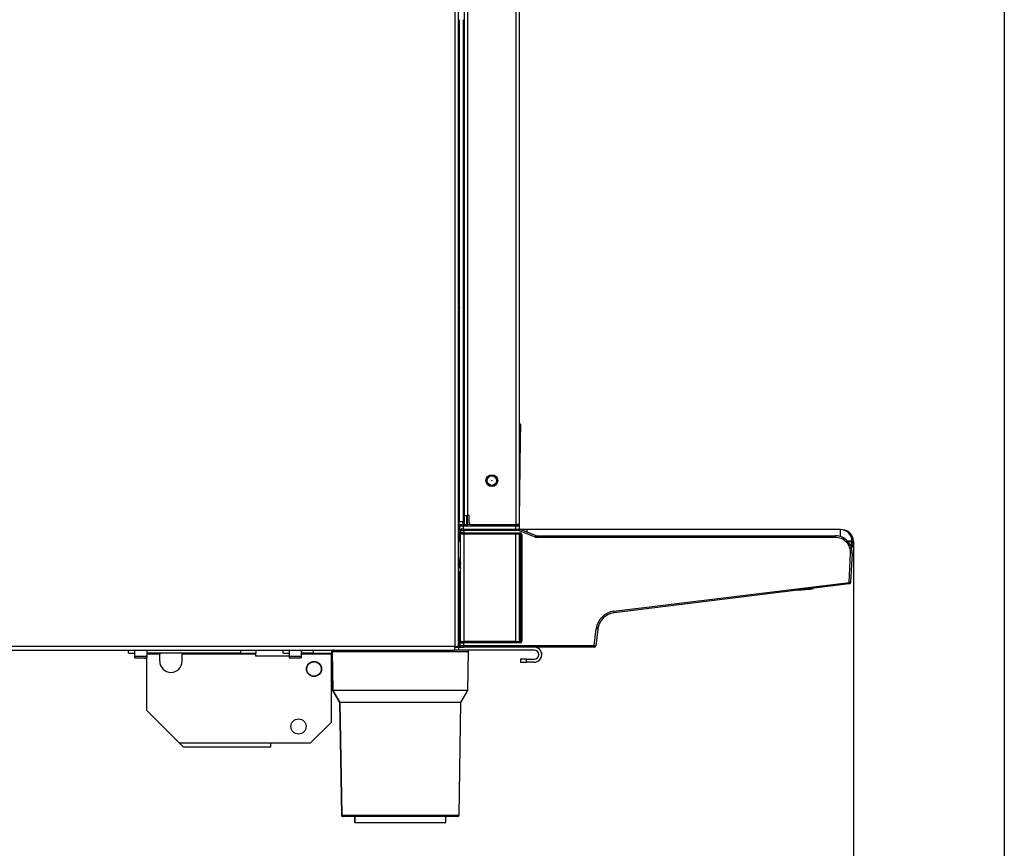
# Model space of a CAD drawing. Header units: millimetres. Extents: x 0 to 200, y 0 to 287.
# Tile 71 of 73: x 167 to 200, y 190 to 218. Entities that reach past the tile are written whole.
import ezdxf
from ezdxf.enums import TextEntityAlignment as Align

# ---------------------------------------------------------------- set-up
doc = ezdxf.new("R2010")
doc.units = ezdxf.units.MM
for name, color, linetype in [('148.257_BW4C_CTM', 7, 'Continuous'), ('Marges', 7, 'Continuous'), ('Standard', 7, 'Continuous')]:
    doc.layers.add(name, color=color, linetype=linetype)
doc.styles.add('SEACAD_Arial', font='arial.ttf')
doc.dimstyles.new('ISO_(mm)', dxfattribs={"dimtxt": 3, "dimasz": 3, "dimexe": 1.5, "dimexo": 0, "dimgap": 0.75, "dimtad": 1, "dimdec": 0, "dimlfac": 10, "dimtxsty": 'SEACAD_Arial', "dimblk1": '_SE_FILLED', "dimblk2": '_SE_FILLED', "dimsah": 1, "dimcen": 1.5, "dimadec": 0, "dimazin": 0, "dimtfac": 0.5, "dimtmove": 0, "dimatfit": 3, "dimfxl": 1, "dimarcsym": 0})

# ---------------------------------------------------------------- blocks, each defined once
blk = doc.blocks.new('SE1')
at = {"layer": '148.257_BW4C_CTM', "color": 7, "linetype": 'Continuous'}
for p, q in [((181.861, 239.192), (181.861, 196.832)), ((181.981, 196.832), (181.981, 239.192)), ((183.878, 200.862), (183.878, 239.212)), ((183.978, 239.212), (183.978, 200.862)), ((182.178, 201.162), (182.178, 238.252)), ((182.276, 238.252), (182.276, 201.162)), ((182.008, 200.962), (182.008, 217.542)), ((182.128, 217.542), (182.128, 200.962)), ((181.981, 205.162), (182.008, 205.162)), ((181.981, 204.762), (182.008, 204.762)), ((182.008, 204.366), (181.981, 204.366)), ((184.022, 204.162), (184.015, 203.672)), ((184.022, 204.162), (184.021, 204.167)), ((183.978, 203.672), (184.015, 203.672)), ((184.015, 203.672), (183.981, 201.011)), ((181.981, 200.962), (181.995, 200.962)), ((181.995, 200.962), (182.025, 200.962)), ((181.997, 200.861), (181.995, 200.962)), ((182.025, 200.962), (182.128, 200.962)), ((182.115, 200.962), (182.117, 200.861)), ((182.128, 200.962), (182.178, 200.962)), ((182.178, 201.162), (182.276, 201.162)), ((182.178, 200.862), (182.178, 201.162)), ((182.258, 200.862), (182.258, 201.162)), ((182.328, 201.162), (182.276, 201.162)), ((182.276, 200.862), (182.276, 201.162)), ((182.328, 200.912), (182.328, 201.162)), ((183.976, 200.962), (183.98, 200.962)), ((183.978, 201.011), (183.981, 201.011)), ((183.98, 200.962), (183.979, 200.861)), ((183.981, 201.011), (183.98, 200.962)), ((182.047, 200.812), (181.981, 200.812)), ((181.981, 200.712), (182.072, 200.712)), ((182.028, 200.683), (181.981, 200.683)), ((182.024, 200.668), (182.009, 200.545)), ((182.01, 200.503), (182.03, 200.668)), ((182.035, 200.668), (182.021, 200.549)), ((182.03, 200.668), (182.024, 200.668)), ((182.026, 200.712), (182.026, 200.812)), ((182.028, 200.577), (182.039, 200.668)), ((182.039, 200.668), (182.035, 200.668)), ((182.039, 200.668), (182.159, 200.662)), ((182.117, 200.812), (182.047, 200.812)), ((182.074, 200.712), (182.08, 200.712)), ((182.082, 200.712), (182.085, 200.712)), ((182.085, 200.712), (182.089, 200.712)), ((182.159, 200.712), (182.089, 200.712)), ((182.117, 200.861), (182.178, 200.861)), ((182.117, 200.812), (182.117, 200.861)), ((183.859, 200.812), (182.117, 200.812)), ((182.131, 200.812), (182.131, 200.712)), ((182.159, 200.662), (182.15, 200.587)), ((182.159, 200.712), (183.974, 200.712)), ((182.159, 200.662), (182.159, 200.712)), ((183.974, 200.662), (182.159, 200.662)), ((182.178, 200.862), (182.258, 200.862)), ((182.276, 200.862), (182.258, 200.862)), ((182.258, 200.861), (182.276, 200.861)), ((182.378, 200.862), (182.276, 200.862)), ((182.378, 200.862), (183.878, 200.862)), ((183.859, 200.812), (183.859, 200.861)), ((183.929, 200.812), (183.859, 200.812)), ((183.871, 200.712), (183.871, 200.812)), ((183.978, 200.862), (183.878, 200.862)), ((183.974, 200.712), (183.974, 200.662)), ((183.976, 200.843), (183.976, 200.712)), ((183.992, 200.658), (184.011, 200.705)), ((184.513, 200.448), (183.992, 200.658)), ((184.011, 200.705), (184.532, 200.494)), ((184.243, 200.694), (184.039, 200.694)), ((184.243, 200.611), (184.243, 200.694)), ((194.593, 200.694), (184.243, 200.694)), ((194.593, 200.461), (194.593, 200.694)), ((181.986, 200.467), (181.981, 200.467)), ((181.981, 200.428), (181.986, 200.467)), ((182, 200.466), (181.981, 200.309)), ((181.996, 200.4), (181.981, 200.28)), ((182.043, 200.4), (181.996, 200.4)), ((182.021, 200.549), (182.022, 200.551)), ((182.022, 200.552), (182.028, 200.577)), ((182.028, 200.51), (182.043, 200.51)), ((182.043, 196.998), (182.043, 200.536)), ((182.058, 200.544), (182.057, 200.538)), ((182.15, 200.587), (184.013, 200.587)), ((182.15, 200.558), (182.15, 200.587)), ((184.013, 200.558), (182.15, 200.558)), ((183.873, 200.54), (182.163, 200.54)), ((182.163, 196.994), (182.163, 200.54)), ((183.766, 200.546), (182.27, 200.546)), ((182.27, 200.546), (182.27, 200.54)), ((183.766, 200.54), (183.766, 200.546)), ((183.873, 196.994), (183.873, 200.54)), ((183.993, 196.998), (183.993, 200.536)), ((183.993, 200.518), (184.008, 200.518)), ((184.008, 200.517), (183.993, 200.517)), ((183.993, 200.502), (184.002, 200.511)), ((183.999, 200.333), (183.993, 200.344)), ((183.993, 200.333), (183.999, 200.333)), ((184, 200.303), (183.993, 200.303)), ((184, 200.261), (184, 200.303)), ((184.006, 200.515), (184.008, 200.517)), ((184.008, 200.518), (184.013, 200.558)), ((184.013, 200.558), (184.013, 200.587)), ((184.038, 200.487), (184.022, 200.472)), ((184.022, 200.472), (184.022, 200.447)), ((184.022, 200.376), (184.029, 200.363)), ((184.03, 200.303), (184.03, 200.261)), ((184.043, 200.527), (184.038, 200.489)), ((184.043, 200.527), (184.073, 200.527)), ((184.043, 197.008), (184.043, 200.527)), ((184.073, 200.527), (184.073, 197.008)), ((184.532, 200.494), (184.513, 200.448)), ((184.569, 200.487), (194.424, 200.487)), ((184.569, 200.487), (184.569, 200.437)), ((194.424, 200.437), (184.569, 200.437)), ((194.424, 200.487), (194.424, 200.437)), ((194.82, 200.319), (194.968, 200.319)), ((194.839, 200.299), (194.968, 200.299)), ((194.968, 200.299), (194.968, 200.319)), ((194.968, 200.312), (195.018, 200.312)), ((194.968, 200.292), (195.018, 200.292)), ((195.018, 200.292), (195.018, 200.312)), ((183.993, 200.261), (184, 200.261)), ((183.993, 200.22), (183.999, 200.231)), ((183.999, 200.231), (183.993, 200.231)), ((184, 200.261), (184.03, 200.261)), ((184.011, 200.165), (184.01, 198.966)), ((184.029, 200.201), (184.011, 200.165)), ((181.998, 199.483), (182.043, 199.845)), ((194.873, 198.948), (194.924, 199.911)), ((194.973, 199.908), (194.923, 198.954)), ((194.973, 199.908), (194.924, 199.911)), ((182.043, 199.602), (182.028, 199.479)), ((182.028, 199.479), (182.031, 199.479)), ((182.031, 199.479), (182.043, 199.579)), ((182.043, 199.429), (182.04, 199.418)), ((181.987, 199.272), (181.982, 198.264)), ((182.009, 199.272), (182.006, 199.272)), ((182.006, 199.272), (182.006, 198.263)), ((182.009, 199.272), (182.009, 197.134)), ((183.999, 198.898), (183.993, 198.909)), ((183.993, 198.898), (183.999, 198.898)), ((184, 198.868), (183.993, 198.868)), ((183.993, 198.826), (184, 198.826)), ((183.993, 198.785), (183.999, 198.796)), ((183.999, 198.796), (183.993, 198.796)), ((184, 198.868), (184.03, 198.868)), ((184, 198.826), (184, 198.868)), ((184, 198.826), (184.03, 198.826)), ((184.01, 198.966), (184.029, 198.928)), ((184.029, 198.766), (184.01, 198.728)), ((184.01, 198.728), (184.01, 198.445)), ((184.03, 198.868), (184.03, 198.826)), ((187.109, 197.995), (194.872, 198.948)), ((194.878, 198.898), (187.116, 197.945)), ((193.174, 198.689), (193.553, 198.722)), ((194.872, 198.948), (194.873, 198.948)), ((194.878, 198.898), (194.872, 198.948)), ((194.872, 198.948), (194.922, 198.942)), ((194.923, 198.954), (194.873, 198.948)), ((194.923, 198.954), (194.922, 198.942)), ((184.01, 198.445), (184.015, 198.44)), ((184.019, 198.288), (184.024, 197.502)), ((181.99, 197.812), (181.981, 197.835)), ((182.001, 197.818), (182.008, 196.862)), ((187.116, 197.945), (187.109, 197.995)), ((183.994, 197.492), (183.993, 197.629)), ((183.993, 197.492), (183.994, 197.492)), ((183.994, 197.472), (183.993, 197.472)), ((183.993, 197.463), (183.999, 197.463)), ((184, 197.433), (183.993, 197.433)), ((183.993, 197.391), (184, 197.391)), ((183.999, 197.361), (183.993, 197.361)), ((183.993, 197.354), (183.995, 197.354)), ((183.994, 197.472), (183.994, 197.492)), ((183.999, 197.463), (183.994, 197.472)), ((183.995, 197.354), (183.999, 197.361)), ((183.995, 197.314), (183.995, 197.354)), ((184, 197.391), (184, 197.433)), ((184, 197.391), (184.03, 197.391)), ((184.024, 197.502), (184.029, 197.493)), ((184.03, 197.433), (184.03, 197.391)), ((186.459, 196.862), (186.526, 197.411)), ((186.576, 197.405), (186.508, 196.857)), ((186.576, 197.405), (186.526, 197.411)), ((186.597, 197.496), (186.576, 197.405)), ((186.576, 197.405), (186.595, 197.491)), ((182.009, 197.134), (182.043, 197.134)), ((182.011, 196.862), (182.011, 197.026)), ((182.043, 197.024), (182.017, 197.024)), ((182.041, 197.024), (182.041, 197.018)), ((182.041, 197.024), (182.043, 197.024)), ((183.995, 197.314), (183.993, 197.314)), ((183.993, 197.048), (183.997, 197.048)), ((183.997, 197.028), (183.993, 197.028)), ((183.997, 197.048), (183.995, 197.314)), ((183.997, 197.028), (183.997, 197.048)), ((184.002, 197.024), (183.997, 197.028)), ((184.013, 197.025), (184.013, 197.021)), ((184.029, 197.331), (184.025, 197.324)), ((184.025, 197.324), (184.027, 197.058)), ((184.027, 197.058), (184.038, 197.047)), ((184.038, 197.046), (184.043, 197.008)), ((181.861, 196.832), (135.101, 196.832)), ((135.111, 196.712), (181.861, 196.712)), ((141.929, 196.71), (179.517, 196.712)), ((171.083, 196.612), (171.083, 196.712)), ((171.283, 196.712), (171.283, 196.497)), ((171.683, 196.712), (171.683, 196.497)), ((174.783, 196.712), (174.783, 196.612)), ((175.283, 196.712), (175.283, 196.612)), ((176.183, 196.612), (176.183, 196.712)), ((176.383, 196.712), (176.383, 196.497)), ((176.783, 196.712), (176.783, 196.497)), ((177.183, 196.712), (177.183, 196.612)), ((177.783, 196.712), (177.783, 196.612)), ((181.861, 196.712), (181.861, 196.832)), ((181.861, 196.832), (181.981, 196.832)), ((181.861, 196.814), (181.881, 196.814)), ((181.981, 196.812), (181.861, 196.812)), ((181.861, 196.812), (182.054, 196.812)), ((181.981, 196.712), (181.861, 196.712)), ((181.881, 196.814), (181.881, 196.832)), ((181.881, 196.814), (181.981, 196.814)), ((181.981, 196.96), (182.007, 196.96)), ((182.007, 196.912), (181.981, 196.912)), ((181.981, 196.832), (181.981, 196.814)), ((181.981, 196.812), (181.981, 196.712)), ((184.478, 196.712), (181.981, 196.712)), ((182.008, 196.862), (182.009, 196.861)), ((182.008, 196.862), (182.011, 196.862)), ((182.017, 196.989), (182.018, 196.875)), ((182.019, 196.987), (182.017, 196.989)), ((182.017, 196.874), (182.021, 196.866)), ((182.017, 196.874), (182.017, 196.862)), ((182.017, 196.874), (182.017, 196.862)), ((182.017, 196.862), (182.021, 196.862)), ((182.018, 196.874), (182.018, 196.875)), ((182.022, 196.866), (182.018, 196.874)), ((182.022, 196.961), (182.019, 196.986)), ((182.021, 196.866), (182.021, 196.862)), ((182.022, 196.866), (182.022, 196.961)), ((182.026, 196.817), (182.026, 196.823)), ((182.026, 196.812), (182.026, 196.817)), ((182.026, 196.817), (182.037, 196.817)), ((182.051, 196.997), (182.052, 196.991)), ((182.061, 196.812), (182.058, 196.812)), ((182.067, 196.812), (182.061, 196.812)), ((182.071, 196.812), (182.067, 196.812)), ((182.071, 196.812), (182.141, 196.812)), ((182.191, 196.812), (182.119, 196.812)), ((182.141, 196.862), (186.459, 196.862)), ((182.141, 196.86), (186.459, 196.86)), ((186.459, 196.812), (182.141, 196.812)), ((182.142, 196.947), (182.142, 196.977)), ((182.142, 196.977), (184.013, 196.977)), ((184.013, 196.947), (182.142, 196.947)), ((182.142, 196.947), (182.142, 196.861)), ((183.873, 196.994), (182.163, 196.994)), ((184.479, 196.712), (182.261, 196.712)), ((182.27, 196.994), (182.27, 196.989)), ((183.766, 196.989), (182.27, 196.989)), ((183.766, 196.989), (183.766, 196.994)), ((183.993, 197.017), (184.008, 197.017)), ((184.008, 197.016), (183.993, 197.016)), ((184.008, 197.017), (184.006, 197.019)), ((184.013, 196.977), (184.008, 197.016)), ((184.013, 196.977), (184.013, 196.947)), ((184.073, 197.008), (184.043, 197.008)), ((186.459, 196.86), (186.459, 196.862)), ((186.459, 196.812), (186.459, 196.86)), ((186.508, 196.857), (186.508, 196.856)), ((171.083, 196.612), (171.283, 196.612)), ((171.283, 196.497), (171.283, 196.462)), ((171.683, 196.497), (171.283, 196.497)), ((171.283, 196.462), (171.683, 196.462)), ((174.783, 196.612), (171.683, 196.612)), ((171.683, 196.592), (172.113, 196.592)), ((171.683, 196.497), (171.683, 196.462)), ((171.683, 194.712), (171.683, 196.462)), ((172.113, 196.592), (172.113, 196.612)), ((172.113, 196.342), (172.113, 196.592)), ((172.853, 196.592), (172.853, 196.612)), ((172.853, 196.592), (175.283, 196.592)), ((172.853, 196.342), (172.853, 196.592)), ((174.783, 196.612), (175.283, 196.612)), ((175.283, 196.592), (175.283, 196.612)), ((175.283, 196.512), (175.283, 196.592)), ((176.383, 196.512), (175.283, 196.512)), ((176.183, 196.612), (176.383, 196.612)), ((176.383, 196.497), (176.383, 196.462)), ((176.783, 196.497), (176.383, 196.497)), ((176.383, 196.462), (176.783, 196.462)), ((177.183, 196.612), (176.783, 196.612)), ((176.783, 196.592), (177.783, 196.592)), ((176.783, 196.497), (176.783, 196.462)), ((177.183, 196.612), (177.783, 196.612)), ((177.783, 196.592), (177.783, 196.612)), ((177.783, 194.332), (177.783, 196.592)), ((177.807, 196.661), (177.797, 196.661)), ((177.797, 196.661), (177.819, 195.372)), ((177.809, 196.661), (177.807, 196.661)), ((177.807, 196.661), (177.829, 195.372)), ((177.809, 196.661), (182.307, 196.661)), ((177.809, 196.661), (177.832, 195.372)), ((177.809, 196.661), (177.831, 195.372)), ((182.285, 195.372), (182.307, 196.661)), ((184.026, 196.412), (184.026, 196.312)), ((184.028, 196.412), (184.026, 196.412)), ((184.028, 196.412), (184.028, 196.312)), ((184.228, 196.412), (184.028, 196.412)), ((184.028, 196.412), (184.028, 196.312)), ((184.028, 196.412), (184.028, 196.412)), ((184.228, 196.412), (184.478, 196.412)), ((184.228, 196.312), (184.228, 196.412)), ((184.626, 196.563), (184.626, 196.561)), ((184.628, 196.563), (184.628, 196.561)), ((184.028, 196.312), (184.026, 196.312)), ((184.028, 196.312), (184.228, 196.312)), ((184.028, 196.312), (184.228, 196.312)), ((184.478, 196.312), (184.228, 196.312)), ((184.228, 196.312), (184.228, 196.312)), ((184.479, 196.312), (184.228, 196.312)), ((177.819, 195.372), (177.829, 195.372)), ((177.819, 195.372), (178.046, 194.979)), ((177.829, 195.372), (177.832, 195.372)), ((177.829, 195.372), (178.056, 194.979)), ((177.832, 195.372), (177.831, 195.372)), ((177.831, 195.372), (178.058, 194.979)), ((182.285, 195.372), (177.832, 195.372)), ((177.832, 195.372), (178.058, 194.979)), ((182.058, 194.979), (182.285, 195.372)), ((178.046, 194.979), (178.056, 194.979)), ((178.046, 194.979), (178.111, 191.261)), ((178.056, 194.979), (178.058, 194.979)), ((178.056, 194.979), (178.121, 191.261)), ((182.058, 194.979), (178.058, 194.979)), ((178.058, 194.979), (178.123, 191.261)), ((178.058, 194.979), (178.058, 194.979)), ((178.058, 194.979), (178.123, 191.261)), ((181.994, 191.261), (182.058, 194.979)), ((172.763, 193.632), (171.683, 194.712)), ((177.783, 194.332), (177.083, 193.632)), ((175.783, 193.632), (172.763, 193.632)), ((172.763, 193.632), (172.883, 193.512)), ((172.883, 193.512), (175.783, 193.512)), ((177.083, 193.632), (175.783, 193.632)), ((175.783, 193.512), (175.783, 193.632)), ((178.121, 191.261), (178.111, 191.261)), ((178.123, 191.261), (178.121, 191.261)), ((178.123, 191.261), (181.994, 191.261)), ((178.123, 191.261), (178.123, 191.261)), ((178.161, 191.212), (178.171, 191.212)), ((181.944, 191.212), (178.173, 191.212)), ((178.546, 191.212), (178.546, 191.012)), ((178.556, 191.212), (178.556, 191.012)), ((178.558, 191.212), (178.558, 191.012)), ((178.558, 191.212), (178.558, 191.012)), ((181.943, 191.212), (181.556, 191.212)), ((181.558, 191.012), (181.558, 191.212)), ((178.556, 191.012), (178.546, 191.012)), ((178.558, 191.012), (178.556, 191.012)), ((178.558, 191.012), (181.558, 191.012)), ((178.558, 191.012), (178.558, 191.012)), ((179.488, 191.012), (181.558, 191.012)), ((181.558, 191.012), (181.558, 191.012))]:
    blk.add_line(p, q, dxfattribs=at)
for centre, radius in [((183.078, 202.312), 0.195), ((183.078, 202.312), 0.156), ((183.078, 202.312), 0.00685), ((177.207, 196.089), 0.25), ((177.207, 196.087), 0.24), ((176.696, 194.189), 0.25)]:
    blk.add_circle(centre, radius, dxfattribs=at)
for centre, radius, start, end in [((182.421, 206.912), 1.2, 109.2055, 111.532), ((182.421, 207.112), 0.8, 121.2352, 123.3981), ((181.965, 201.252), 0.392, 272.2961, 274.6529), ((182.057, 202.581), 1.72, 268.0016, 271.9984), ((182.08, 200.662), 0.0504, 89.8739, 172.6168), ((182.086, 200.661), 0.0512, 90.3513, 154.2214), ((182.378, 200.912), 0.05, 180, 270), ((183.915, 202.729), 1.868, 268.2642, 271.9441), ((183.929, 200.862), 0.0498, 269.8209, 359.4291), ((183.974, 200.612), 0.1, 68, 90), ((183.974, 200.612), 0.05, 68, 90), ((194.593, 200.319), 0.375, 0, 90), ((194.643, 200.312), 0.375, 0, 86.3681), ((182.293, 200.319), 0.375, 139.6883, 146.8352), ((181.945, 200.477), 0.0423, 345.5602, 31.6541), ((181.966, 200.552), 0.0431, 301.3412, 352.1095), ((183.992, 200.472), 0.03, 0.0175, 89.9825), ((183.999, 200.363), 0.03, 270.029, 359.9448), ((183.691, 200.308), 0.309, 359.1495, 4.7122), ((184.015, 205.276), 4.972, 269.8272, 270.1728), ((184.006, 200.497), 0.0187, 69.5865, 90.6344), ((184.008, 200.487), 0.03, 0.0175, 89.832), ((184.011, 200.526), 0.0312, 0.4872, 87.437), ((171.634, 200.453), 12.389, 359.6418, 359.9688), ((183.083, 200.317), 0.947, 359.1507, 2.7807), ((184.569, 200.587), 0.15, 248, 270), ((184.569, 200.587), 0.1, 248, 270), ((194.424, 199.937), 0.55, 357, 90), ((194.424, 199.937), 0.5, 357, 90), ((194.593, 200.299), 0.375, 335.4737, 0), ((194.643, 200.292), 0.375, 326.2386, 0), ((183.981, 200.165), 0.03, 359.9446, 65.2935), ((183.979, 199.321), 0.845, 87.8885, 89.0627), ((183.691, 200.257), 0.309, 355.2878, 0.8505), ((183.999, 200.201), 0.03, 0.122, 89.9042), ((183.083, 200.247), 0.947, 357.2193, 0.8493), ((181.768, 197.519), 1.977, 82.4652, 83.3342), ((181.989, 198.675), 0.597, 88.3721, 90.2636), ((183.972, 198.593), 0.375, 84.186, 86.7214), ((183.98, 198.113), 0.616, 87.2594, 88.786), ((183.753, 198.875), 0.247, 358.4481, 5.4136), ((183.753, 198.819), 0.247, 354.5864, 1.5519), ((193.505, 199.27), 0.55, 275, 289.7775), ((193.505, 199.27), 0.55, 275.0011, 288.1087), ((194.872, 198.948), 0.05, 277, 353), ((183.966, 197.781), 0.666, 86.2498, 87.6529), ((183.98, 198.445), 0.0299, 297.1162, 0.1064), ((183.985, 198.44), 0.03, 285.4033, 359.9789), ((182.058, 198.316), 1.961, 359.1902, 3.6134), ((181.986, 197.924), 0.34, 86.5941, 90.6152), ((158.011, 358.068), 162.09, 278.50406, 278.51147), ((187.191, 197.33), 0.67, 97, 173), ((187.191, 197.33), 0.62, 97, 173), ((183.999, 197.493), 0.03, 270.029, 359.9448), ((183.691, 197.438), 0.309, 359.1495, 4.7122), ((183.691, 197.387), 0.309, 355.2878, 0.8505), ((183.999, 197.331), 0.03, 0.122, 89.9042), ((184.015, 202.406), 4.972, 269.8272, 270.1728), ((183.083, 197.447), 0.947, 359.1507, 2.7807), ((183.083, 197.377), 0.947, 357.2193, 0.8493), ((183.997, 197.058), 0.03, 270.0175, 359.9825), ((184.008, 197.047), 0.03, 270.168, 359.9825), ((177.847, 196.662), 0.05, 93.3108, 181), ((177.857, 196.662), 0.05, 93.3007, 181), ((177.859, 196.662), 0.05, 90.0029, 181.0029), ((177.859, 196.662), 0.05, 93.2987, 181), ((182.061, 196.862), 0.05, 179.9896, 269.9946), ((182.067, 196.862), 0.05, 180.0136, 269.9987), ((182.049, 196.987), 0.03, 101.526, 179.9825), ((182.071, 196.862), 0.05, 179.9956, 269.9957), ((182.092, 198.374), 1.514, 267.3027, 271.8643), ((183.113, 196.827), 0.972, 177.9695, 180.8642), ((182.257, 196.662), 0.05, 359.0029, 90.0029), ((184.006, 197.037), 0.0176, 269.418, 293.0524), ((184.011, 197.008), 0.0312, 272.563, 359.5128), ((184.478, 196.562), 0.25, 270.0029, 87.4206), ((184.478, 196.562), 0.15, 270.0029, 90.0029), ((184.479, 196.563), 0.249, 0, 90), ((186.459, 196.862), 0.05, 270, 353), ((171.786, 196.837), 0.425, 241.9275, 255.9468), ((171.786, 196.837), 0.425, 320.2589, 328.0343), ((184.477, 196.561), 0.149, 270, 0), ((172.483, 196.342), 0.37, 180, 0), ((178.161, 191.262), 0.05, 181, 270), ((178.171, 191.262), 0.05, 181, 270), ((178.173, 191.262), 0.05, 181.0029, 270.0029), ((178.173, 191.262), 0.05, 181, 260.3861), ((181.943, 191.262), 0.05, 270, 288.2961), ((181.944, 191.262), 0.05, 270.0029, 359.0029)]:
    blk.add_arc(centre, radius, start, end, dxfattribs=at)
for centre, major_axis, ratio, start_param, end_param in [((182.074, 200.662), (0, -0.05), 0.999883, 3.141593, 4.590226), ((182.085, 200.662), (-0.039, -0.0314), 0.999451, 5.17059, 5.482996), ((182.089, 200.662), (0, 0.05), 0.999883, 0, 1.448633), ((181.959, 200.551), (0.0498, -0.0041), 0.934044, 5.240252, 6.240626), ((181.974, 200.562), (0, 0.05), 0.865811, 3.305654, 3.520629), ((181.951, 200.472), (0.0496, -0.0061), 0.014591, -0.780837, -0.015198), ((181.998, 200.4), (-0.014, -0.11), 0.015084, 3.503956, 4.714242), ((181.997, 200.456), (0.0125, 0.1), 0.021654, -1.471337, -0.478768), ((182.05, 200.546), (0.0142, 0.0265), 0.998898, 1.939682, 3.387563), ((182.052, 200.547), (0.0212, -0.0212), 0.999695, 3.804962, 5.196582), ((182.052, 200.548), (0.0293, -0.0064), 0.987107, 3.236673, 4.615673), ((182.031, 200.621), (-0.0086, -0.07), 0.015084, 0.019306, 0.158932), ((182.058, 200.573), (-0.0293, 0.0064), 0.987107, 0.09508, 1.784134), ((182.061, 200.509), (-0.0504, 0), 0.017326, -1.213035, -0.863653), ((182.163, 200.536), (-0.12, 0), 0.031159, 4.712389, 6.283185), ((182.148, 200.543), (-0.0907, -0.0003), 0.157144, 4.6926, 6.2482), ((182.27, 200.53), (-0.1, 0), 0.158384, 4.712389, 5.58165), ((183.766, 200.53), (0.1, 0), 0.158384, 0.701535, 1.570796), ((183.873, 200.536), (-0.12, 0), 0.031159, 3.141593, 4.712389), ((183.992, 200.472), (0.03, 0), 0.035033, 0.017464, 1.570818), ((183.992, 200.447), (0.03, 0), 0.035033, 0.017464, 1.570818), ((183.983, 200.515), (0.0302, 0), 0.017346, 0.685003, 1.22568), ((183.963, 200.511), (0.0504, 0), 0.017325, -0.923561, -0.690811), ((183.992, 200.376), (-0.03, 0.0002), 0.342462, 3.160169, 4.686987), ((183.992, 200.376), (-0.0268, -0.0134), 0.999239, 1.13516, 2.677762), ((184.008, 200.489), (0.0298, -0.0033), 0.987542, 0.111137, 1.681831), ((184.013, 200.526), (-0.0067, -0.0604), 0.987542, 1.681934, 3.25), ((184.009, 200.488), (0.0028, 0.0451), 0.054129, -1.090828, -0.961525), ((184.038, 200.617), (0, -0.13), 0.017455, 0.017453, 0.15708), ((181.979, 199.272), (0.03, 0), 0.999848, 0, 1.570796), ((181.976, 199.272), (0, 0.03), 0.999848, 4.712389, 6.128217), ((182.06, 199.475), (-0.0025, -0.0299), 0.99939, 4.673024, 5.751073), ((182.06, 199.475), (-0.0298, 0.0037), 0.034637, 5.33829, 6.248258), ((183.98, 198.966), (0.0268, 0.0134), 0.999239, 4.70485, 5.819355), ((183.98, 198.728), (0.0268, -0.0134), 0.999239, 0.46383, 1.572938), ((183.999, 198.928), (0.0268, 0.0134), 0.999239, 4.249168, 5.819355), ((183.999, 198.766), (-0.0268, 0.0134), 0.999239, 3.605423, 5.17561), ((184.029, 198.868), (0, 0.06), 0.017455, 4.712389, 6.248279), ((184.029, 198.826), (0, -0.06), 0.017455, 0.034907, 1.570796), ((181.974, 198.273), (0, -0.487), 0.017452, 1.012885, 1.551118), ((181.997, 198.273), (0, -0.517), 0.017452, 0.49335, 1.551109), ((181.971, 197.818), (0.03, -0.001), 0.880617, 0.036831, 1.272745), ((182.085, 198.273), (-0.075, 0.494), 0.701075, -3.651481, -3.626671), ((181.984, 197.784), (-0.0228, -0.0194), 0.867354, 3.402102, 3.873216), ((183.994, 197.502), (-0.03, -0.0002), 0.342014, 1.568623, 3.123019), ((183.994, 197.502), (-0.0268, -0.0134), 0.999239, 1.107575, 2.677762), ((183.995, 197.324), (-0.0268, 0.0134), 0.999239, 3.605423, 5.17561), ((182.011, 197.134), (0, 0.11), 0.017455, 1.570796, 2.964047), ((182.041, 197.025), (0.03, 0), 0.017455, 3.788453, 4.7124), ((183.963, 197.023), (0.05, 0), 0.017455, 0.693522, 0.927295), ((183.995, 197.324), (-0.03, -0.0002), 0.342014, 1.568623, 3.123019), ((183.997, 197.058), (-0.03, -0.0002), 0.342014, 1.568623, 3.123019), ((184.008, 197.046), (-0.0298, -0.0033), 0.987542, 1.459761, 3.030455), ((184.038, 196.917), (0, 0.13), 0.017455, -0.15708, -0.017453), ((182.058, 196.862), (0, 0.05), 0.999848, 1.570796, 3.141593), ((182.041, 196.862), (0.03, 0), 0.035033, 3.159057, 3.796195), ((182.047, 196.989), (0.0142, -0.0265), 0.998898, 2.877917, 4.221321), ((182.047, 196.874), (0.03, 0), 0.034985, 2.900157, 3.159078), ((182.049, 196.986), (0.0298, 0.0033), 0.987542, 1.669086, 3.030455), ((182.019, 196.917), (0, 0.07), 0.017455, -0.15708, -0.017453), ((182.141, 196.866), (-0.12, 0), 0.034899, 0.017443, 1.574954), ((182.052, 196.961), (0.0298, 0.0033), 0.987542, 1.462389, 3.030455), ((182.142, 196.866), (-0.12, 0), 0.034921, 0.017453, 1.56663), ((182.163, 196.998), (0.12, 0), 0.031159, 3.141593, 4.712389), ((182.142, 196.991), (-0.09, 0), 0.158384, 0.017453, 1.570796), ((182.27, 197.004), (-0.1, 0), 0.158384, 0.701535, 1.570796), ((183.766, 197.004), (0.1, 0), 0.158384, 4.712389, 5.58165), ((183.873, 196.998), (0.12, 0), 0.031159, 4.712389, 6.283185), ((183.963, 197.02), (0.05, 0), 0.017476, -0.927295, -0.537665), ((184.013, 197.008), (-0.0067, 0.0604), 0.987542, 3.033185, 4.601252), ((186.459, 196.863), (0.0496, -0.0061), 0.017391, 4.714524, 6.283185), ((186.459, 196.862), (-0.0496, 0.0061), 0.034772, 1.575066, 3.141593)]:
    blk.add_ellipse(centre, major_axis=major_axis, ratio=ratio, start_param=start_param, end_param=end_param, dxfattribs=at)
for points, degree, knots in [([(184.021, 204.167), (184.021, 204.169), (184.021, 204.174), (184.019, 204.18), (184.016, 204.186), (184.013, 204.192), (184.009, 204.197), (184.002, 204.203), (183.99, 204.21), (183.979, 204.211), (183.972, 204.212)], 3, [0, 0, 0, 0, 0.074779, 0.152839, 0.234297, 0.319252, 0.407794, 0.500003, 0.68257, 1, 1, 1, 1]), ([(182.047, 200.812), (182.034, 200.812), (182.021, 200.817), (182.003, 200.836), (181.997, 200.848), (181.997, 200.861)], 3, [0, 0, 0, 0, 0.5, 0.5, 1, 1, 1, 1]), ([(182.037, 200.677), (182.036, 200.676), (182.032, 200.674), (182.031, 200.67), (182.03, 200.668)], 3, [0.6544496, 0.6544496, 0.6544496, 0.6544496, 0.7920609, 1, 1, 1, 1]), ([(182.028, 200.51), (182.026, 200.51), (182.023, 200.51), (182.018, 200.509), (182.014, 200.508), (182.011, 200.506), (182.01, 200.504), (182.01, 200.503)], 3, [0, 0, 0, 0, 0.165232, 0.33086, 0.500183, 0.749747, 1, 1, 1, 1]), ([(184.013, 200.509), (184.013, 200.509), (184.013, 200.509), (184.013, 200.509), (184.013, 200.509), (184.013, 200.509), (184.012, 200.509), (184.01, 200.51), (184.007, 200.51), (184.003, 200.511), (184.002, 200.511)], 3, [0, 0, 0, 0, 0.015766, 0.031519, 0.06299, 0.125809, 0.251058, 0.500488, 0.752434, 1, 1, 1, 1]), ([(181.981, 199.299), (181.982, 199.297), (181.983, 199.295), (181.986, 199.288), (181.987, 199.28), (181.987, 199.272)], 3, [0.3027537, 0.3027537, 0.3027537, 0.3027537, 0.5, 0.5, 1, 1, 1, 1]), ([(182.04, 199.418), (182.029, 199.421), (182.021, 199.427), (182.013, 199.434), (182.007, 199.443), (182.001, 199.452), (181.999, 199.462), (181.997, 199.472), (181.998, 199.483)], 2, [0, 0, 0, 0.25, 0.25, 0.5, 0.5, 0.75, 0.75, 1, 1, 1]), ([(182.028, 199.479), (182.028, 199.478), (182.027, 199.473), (182.029, 199.464), (182.035, 199.454), (182.041, 199.451), (182.043, 199.449)], 3, [0, 0, 0, 0, 0.0895437, 0.3550346, 0.6585497, 0.8533373, 0.8533373, 0.8533373, 0.8533373]), ([(183.993, 198.278), (183.999, 198.278), (184.005, 198.279), (184.015, 198.283), (184.019, 198.286), (184.019, 198.288)], 3, [0.0906893, 0.0906893, 0.0906893, 0.0906893, 0.5, 0.5, 1, 1, 1, 1]), ([(184.002, 197.024), (184.003, 197.024), (184.005, 197.024), (184.008, 197.024), (184.011, 197.025), (184.012, 197.025), (184.013, 197.025), (184.013, 197.025), (184.013, 197.025), (184.013, 197.025), (184.013, 197.025), (184.013, 197.025)], 3, [0, 0, 0, 0, 0.166102, 0.332101, 0.500108, 0.749273, 0.874318, 0.937056, 0.968498, 0.984241, 1, 1, 1, 1])]:
    blk.add_open_spline(points, degree=degree, knots=knots, dxfattribs=at)
for points in [[(182.15, 200.587), (182.119, 200.588), (182.056, 200.587), (182.029, 200.581), (182.028, 200.577)], [(181.99, 197.812), (181.993, 197.808), (181.996, 197.804), (182.001, 197.801)], [(182.022, 196.961), (182.023, 196.957), (182.049, 196.95), (182.111, 196.947), (182.142, 196.947)]]:
    blk.add_open_spline(points, degree=3, dxfattribs=at)
blk = doc.blocks.new('DMBLK9')
at = {"layer": 'Standard', "linetype": 'Continuous'}
for points in [[(137.976, 180.773), (137.976, 181.773), (134.976, 181.273)], [(192.018, 180.773), (195.018, 181.273), (192.018, 181.773)]]:
    blk.add_hatch(color=7, dxfattribs=at).paths.add_polyline_path(points)
at = {"layer": 'Standard', "color": 7, "linetype": 'Continuous'}
for p, q in [((195.018, 200.292), (195.018, 179.773)), ((134.976, 196.832), (134.976, 179.773)), ((134.976, 181.273), (195.018, 181.273))]:
    blk.add_line(p, q, dxfattribs=at)
at = {"layer": 'Standard', "color": 7, "linetype": 'Continuous', "style": 'SEACAD_Arial'}
blk.add_text('600', height=3, dxfattribs=at).set_placement((163.311, 185.023), align=Align.TOP_LEFT)
blk = doc.blocks.new('_SE_FILLED')
at = {"color": 0}
blk.add_line((0, 0), (-1, 0), dxfattribs=at)
blk.add_solid([(0, 0), (-1, -0.1665), (-1, 0.1665), (0, 0)], dxfattribs=at)

msp = doc.modelspace()

# ---------------------------------------------------------------- linework, layer by layer
at = {"layer": 'Marges', "color": 7, "linetype": 'Continuous'}
msp.add_line((200, 287), (200, 10), dxfattribs=at)

# ---------------------------------------------------------------- block references
at = {"layer": 'Standard'}
msp.add_blockref('SE1', (0, 0), dxfattribs=at)

# ---------------------------------------------------------------- dimensions: what is measured, and where the dimension line sits
at = {"layer": 'Standard', "color": 7, "linetype": 'Continuous'}
dim = msp.add_linear_dim(base=(195.018, 181.273), p1=(134.976, 196.832), p2=(195.018, 200.292), text='\\A1;<>', dimstyle='ISO_(mm)', dxfattribs=at)
dim.commit()
dim.dimension.update_dxf_attribs({"geometry": 'DMBLK9', "text_midpoint": (166.833, 181.273), "dimtype": 160})

doc.saveas('drawing.dxf')
